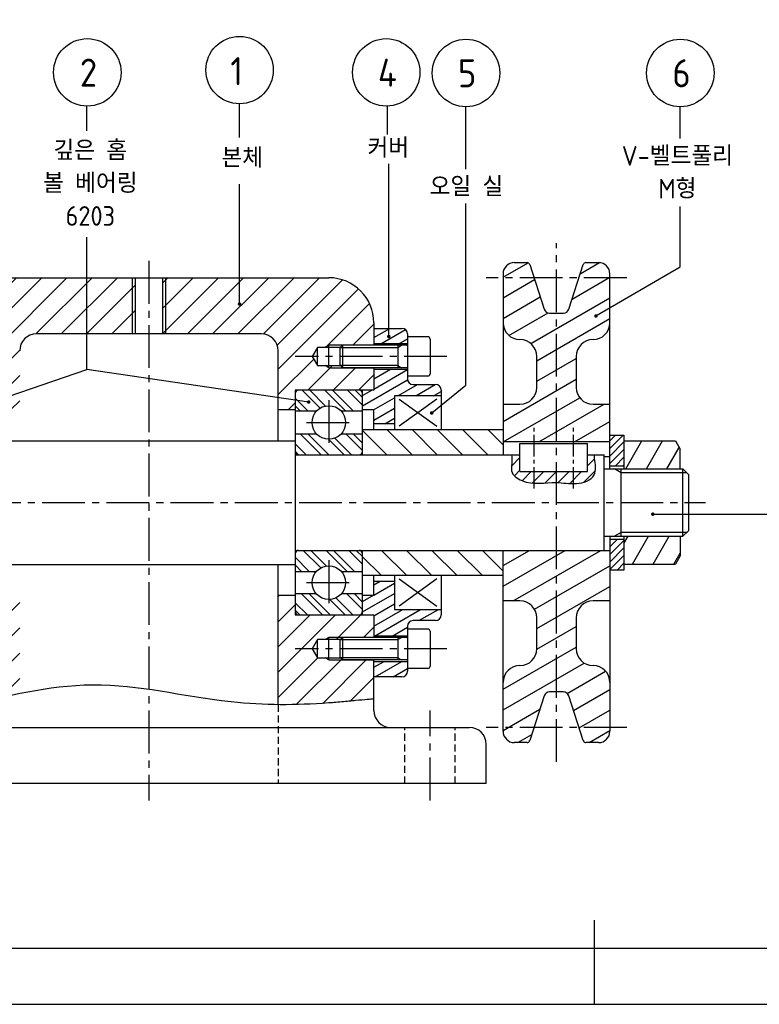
# Model space of a CAD drawing. Header units: millimetres. Extents: x 0 to 420, y 0 to 297.
# Tile 2 of 4: x 108 to 239, y 0 to 175. Entities that reach past the tile are written whole.
import ezdxf
from ezdxf.enums import TextEntityAlignment as Align

# ---------------------------------------------------------------- set-up
doc = ezdxf.new("R2010")
doc.units = ezdxf.units.MM
doc.header["$LTSCALE"] = 0.4
doc.linetypes.add('CENTER2', pattern=[28.575, 19.05, -3.175, 3.175, -3.175])
doc.linetypes.add('HIDDEN2', pattern=[4.7625, 3.175, -1.5875])
for name, color, linetype in [('가는선', 1, 'Continuous'), ('문자', 2, 'Continuous'), ('숨은선', 2, 'HIDDEN2'), ('외형선', 3, 'Continuous'), ('윤곽선', 5, 'Continuous'), ('중심선', 1, 'CENTER2')]:
    doc.layers.add(name, color=color, linetype=linetype)
doc.styles.get("Standard").update_dxf_attribs({"font": 'isocp.shx', "bigfont": 'whgtxt.shx'})
doc.dimstyles.new('ISO-25', dxfattribs={"dimtxt": 2.5, "dimasz": 2.5, "dimexe": 1.25, "dimexo": 0.625, "dimtad": 1, "dimtxsty": 'Standard', "dimcen": 2.5, "dimadec": 0, "dimazin": 0, "dimtfac": 1, "dimtmove": 0, "dimatfit": 3, "dimfxl": 0, "dimarcsym": 0})

# ---------------------------------------------------------------- blocks, each defined once
blk = doc.blocks.new('*U2')
at = {"layer": '가는선'}
h = blk.add_hatch(dxfattribs=at)
h.set_pattern_fill('ANSI31', color=256, scale=25.4, angle=-15, style=0)
h.set_pattern_definition([(30, (-5.793, -15.1847), (-1.5875, 2.74963), [])])
edge = h.paths.add_edge_path()
edge.add_ellipse((204.53, 123.97), major_axis=(0, -1), ratio=1, start_angle=0, end_angle=72)
edge.add_line((205.48, 123.66), (208.07, 131.62))
edge.add_ellipse((208.54, 131.47), major_axis=(-0.476, 0.155), ratio=1, start_angle=288, end_angle=360, ccw=False)
edge.add_line((208.54, 131.97), (210.8, 131.97))
edge.add_ellipse((210.8, 129.97), major_axis=(0, 2), ratio=1, start_angle=270, end_angle=360, ccw=False)
edge.add_line((212.8, 129.97), (212.8, 121.27))
edge.add_ellipse((209.8, 121.27), major_axis=(3, 0), ratio=1, start_angle=270, end_angle=360, ccw=False)
edge.add_ellipse((209.8, 115.27), major_axis=(0, 3), ratio=1, start_angle=0, end_angle=90)
edge.add_line((206.8, 115.27), (206.8, 109.77))
edge.add_ellipse((209.8, 109.77), major_axis=(-3, 0), ratio=1, start_angle=0, end_angle=90)
edge.add_line((209.8, 106.77), (212.8, 106.77))
edge.add_line((212.8, 106.77), (212.8, 101.27))
edge.add_line((212.8, 101.27), (212.8, 100.07))
edge.add_line((212.8, 100.07), (193.8, 100.07))
edge.add_line((193.8, 100.07), (193.8, 102.27))
edge.add_line((193.8, 102.27), (193.8, 106.77))
edge.add_line((193.8, 106.77), (196.8, 106.77))
edge.add_ellipse((196.8, 109.77), major_axis=(0, -3), ratio=1, start_angle=0, end_angle=90)
edge.add_line((199.8, 109.77), (199.8, 115.27))
edge.add_ellipse((196.8, 115.27), major_axis=(3, 0), ratio=1, start_angle=0, end_angle=90)
edge.add_ellipse((196.8, 121.27), major_axis=(0, -3), ratio=1, start_angle=270, end_angle=360, ccw=False)
edge.add_line((193.8, 121.27), (193.8, 129.97))
edge.add_ellipse((195.8, 129.97), major_axis=(-2, 0), ratio=1, start_angle=270, end_angle=360, ccw=False)
edge.add_line((195.8, 131.97), (198.06, 131.97))
edge.add_ellipse((198.06, 131.47), major_axis=(0, 0.5), ratio=1, start_angle=288, end_angle=360, ccw=False)
edge.add_line((198.54, 131.62), (201.13, 123.66))
edge.add_ellipse((202.08, 123.97), major_axis=(-0.951, -0.309), ratio=1, start_angle=0, end_angle=72)
edge.add_line((202.08, 122.97), (204.53, 122.97))
edge = h.paths.add_edge_path()
edge.add_ellipse((204.53, 54.57), major_axis=(0.951, 0.309), ratio=1, start_angle=0, end_angle=72)
edge.add_line((204.53, 55.57), (202.08, 55.57))
edge.add_ellipse((202.08, 54.57), major_axis=(0, 1), ratio=1, start_angle=0, end_angle=72)
edge.add_line((201.13, 54.88), (198.54, 46.91))
edge.add_ellipse((198.06, 47.07), major_axis=(0.476, -0.155), ratio=1, start_angle=288, end_angle=360, ccw=False)
edge.add_line((198.06, 46.57), (195.8, 46.57))
edge.add_ellipse((195.8, 48.57), major_axis=(0, -2), ratio=1, start_angle=270, end_angle=360, ccw=False)
edge.add_line((193.8, 48.57), (193.8, 57.27))
edge.add_ellipse((196.8, 57.27), major_axis=(-3, 0), ratio=1, start_angle=270, end_angle=360, ccw=False)
edge.add_ellipse((196.8, 63.27), major_axis=(0, -3), ratio=1, start_angle=0, end_angle=90)
edge.add_line((199.8, 63.27), (199.8, 68.77))
edge.add_ellipse((196.8, 68.77), major_axis=(3, 0), ratio=1, start_angle=0, end_angle=90)
edge.add_line((196.8, 71.77), (193.8, 71.77))
edge.add_line((193.8, 71.77), (193.8, 76.27))
edge.add_line((193.8, 76.27), (193.8, 80.77))
edge.add_line((193.8, 80.77), (212.8, 80.77))
edge.add_line((212.8, 80.77), (212.8, 77.27))
edge.add_line((212.8, 77.27), (212.8, 71.77))
edge.add_line((212.8, 71.77), (209.8, 71.77))
edge.add_ellipse((209.8, 68.77), major_axis=(0, 3), ratio=1, start_angle=0, end_angle=90)
edge.add_line((206.8, 68.77), (206.8, 63.27))
edge.add_ellipse((209.8, 63.27), major_axis=(-3, 0), ratio=1, start_angle=0, end_angle=90)
edge.add_ellipse((209.8, 57.27), major_axis=(0, 3), ratio=1, start_angle=270, end_angle=360, ccw=False)
edge.add_line((212.8, 57.27), (212.8, 48.57))
edge.add_ellipse((210.8, 48.57), major_axis=(2, 0), ratio=1, start_angle=270, end_angle=360, ccw=False)
edge.add_line((210.8, 46.57), (208.54, 46.57))
edge.add_ellipse((208.54, 47.07), major_axis=(0, -0.5), ratio=1, start_angle=288, end_angle=360, ccw=False)
edge.add_line((208.07, 46.91), (205.48, 54.88))
h = blk.add_hatch(dxfattribs=at)
h.set_pattern_fill('ANSI31', color=256, scale=25.4, style=0)
h.set_pattern_definition([(45, (-5.793, -15.1847), (-2.245064, 2.245064), [])])
edge = h.paths.add_edge_path()
edge.add_line((96.37, 117.27), (90.8, 117.27))
edge.add_line((90.8, 117.27), (90.8, 117.52))
edge.add_line((90.8, 117.52), (90.8, 120.27))
edge.add_line((90.8, 120.27), (90.8, 121.27))
edge.add_ellipse((98.8, 121.27), major_axis=(-8, 0), ratio=1, start_angle=270, end_angle=360, ccw=False)
edge.add_line((98.8, 129.27), (128.35, 129.27))
edge.add_line((128.35, 129.27), (128.35, 119.27))
edge.add_line((128.35, 119.27), (110.8, 119.27))
edge.add_ellipse((110.8, 116.27), major_axis=(0, 3), ratio=1, start_angle=0, end_angle=90)
edge.add_line((107.8, 116.27), (107.8, 105.77))
edge.add_line((107.8, 105.77), (104.8, 105.77))
edge.add_line((104.8, 105.77), (104.8, 108.67))
edge.add_line((104.8, 108.67), (104.8, 109.27))
edge.add_line((104.8, 109.27), (104.2, 109.27))
edge.add_line((104.2, 109.27), (93.4, 109.27))
edge.add_line((93.4, 109.27), (92.8, 109.27))
edge.add_line((92.8, 109.27), (90.8, 109.27))
edge.add_line((90.8, 109.27), (90.8, 113.02))
edge.add_line((90.8, 113.02), (90.8, 113.27))
edge.add_line((90.8, 113.27), (96.37, 113.27))
edge.add_line((96.37, 113.27), (96.75, 113.65))
edge.add_line((96.75, 113.65), (100.8, 113.65))
edge.add_line((100.8, 113.65), (101.78, 115.27))
edge.add_line((101.78, 115.27), (100.8, 116.89))
edge.add_line((100.8, 116.89), (96.75, 116.89))
edge.add_line((96.75, 116.89), (96.37, 117.27))
edge = h.paths.add_edge_path()
edge.add_line((96.37, 65.27), (90.8, 65.27))
edge.add_line((90.8, 65.27), (90.8, 65.52))
edge.add_line((90.8, 65.52), (90.8, 69.27))
edge.add_line((90.8, 69.27), (92.8, 69.27))
edge.add_line((92.8, 69.27), (93.4, 69.27))
edge.add_line((93.4, 69.27), (104.2, 69.27))
edge.add_line((104.2, 69.27), (104.8, 69.27))
edge.add_line((104.8, 69.27), (104.8, 69.87))
edge.add_line((104.8, 69.87), (104.8, 72.77))
edge.add_line((104.8, 72.77), (107.8, 72.77))
edge.add_line((107.8, 72.77), (107.8, 55.26))
edge.add_spline(control_points=[(107.8, 55.26), (104.69, 54.66), (101.71, 54), (98.8, 53.58)], knot_values=[6.103661, 6.103661, 6.103661, 6.103661, 7.253187, 7.253187, 7.253187, 7.253187], degree=3, periodic=0)
edge.add_spline(control_points=[(98.8, 53.58), (98.75, 53.57), (98.71, 53.56), (98.52, 53.54), (98.38, 53.52), (97.99, 53.46), (97.75, 53.43), (96.84, 53.32), (96.19, 53.25), (95.24, 53.18), (94.92, 53.15), (94.62, 53.14), (93.9, 53.1), (93.26, 53.08), (92.12, 53.07), (91.65, 53.09), (90.98, 53.11), (90.8, 53.12), (90.8, 53.12)], knot_values=[4.620772, 4.620772, 4.620772, 4.620772, 4.635681, 4.635681, 4.678176, 4.678176, 4.751876, 4.751876, 4.955897, 4.955897, 5.064272, 5.064272, 5.064272, 5.31548, 5.31548, 5.592295, 5.592295, 5.882512, 5.882512, 5.882512, 5.882512], degree=3, periodic=0)
edge.add_line((90.8, 53.12), (90.8, 58.27))
edge.add_line((90.8, 58.27), (90.8, 61.02))
edge.add_line((90.8, 61.02), (90.8, 61.27))
edge.add_line((90.8, 61.27), (96.37, 61.27))
edge.add_line((96.37, 61.27), (96.75, 61.65))
edge.add_line((96.75, 61.65), (100.8, 61.65))
edge.add_line((100.8, 61.65), (101.78, 63.27))
edge.add_line((101.78, 63.27), (100.8, 64.89))
edge.add_line((100.8, 64.89), (96.75, 64.89))
edge.add_line((96.75, 64.89), (96.37, 65.27))
edge = h.paths.add_edge_path()
edge.add_line((165.23, 61.27), (170.8, 61.27))
edge.add_line((170.8, 61.27), (170.8, 61.02))
edge.add_line((170.8, 61.02), (170.8, 58.27))
edge.add_line((170.8, 58.27), (170.8, 54.34))
edge.add_spline(control_points=[(170.8, 54.34), (170.8, 54.34), (170.77, 54.34), (170.53, 54.31), (170.16, 54.28), (169.07, 54.17), (168.38, 54.11), (166.82, 53.96), (165.98, 53.88), (164.63, 53.76), (164.16, 53.72), (163.52, 53.67), (163.35, 53.66), (163.08, 53.64), (162.98, 53.63), (162.85, 53.62), (162.83, 53.62), (162.8, 53.62)], knot_values=[1.696332, 1.696332, 1.696332, 1.696332, 1.825777, 1.825777, 2.141356, 2.141356, 2.444931, 2.444931, 2.726097, 2.726097, 2.870209, 2.870209, 2.92035, 2.92035, 2.951828, 2.951828, 2.9585, 2.9585, 2.9585, 2.9585], degree=3, periodic=0)
edge.add_spline(control_points=[(162.8, 53.62), (159.68, 53.39), (156.75, 53.28), (153.8, 53.31)], knot_values=[0.050313, 0.050313, 0.050313, 0.050313, 0.995829, 0.995829, 0.995829, 0.995829], degree=3, periodic=0)
edge.add_line((153.8, 53.31), (153.8, 72.77))
edge.add_line((153.8, 72.77), (156.8, 72.77))
edge.add_line((156.8, 72.77), (156.8, 69.87))
edge.add_line((156.8, 69.87), (156.8, 69.27))
edge.add_line((156.8, 69.27), (157.4, 69.27))
edge.add_line((157.4, 69.27), (168.2, 69.27))
edge.add_line((168.2, 69.27), (168.8, 69.27))
edge.add_line((168.8, 69.27), (170.8, 69.27))
edge.add_line((170.8, 69.27), (170.8, 65.52))
edge.add_line((170.8, 65.52), (170.8, 65.27))
edge.add_line((170.8, 65.27), (165.23, 65.27))
edge.add_line((165.23, 65.27), (164.85, 64.89))
edge.add_line((164.85, 64.89), (160.8, 64.89))
edge.add_line((160.8, 64.89), (159.83, 63.27))
edge.add_line((159.83, 63.27), (160.8, 61.65))
edge.add_line((160.8, 61.65), (164.85, 61.65))
edge.add_line((164.85, 61.65), (165.23, 61.27))
edge = h.paths.add_edge_path()
edge.add_line((165.23, 113.27), (170.8, 113.27))
edge.add_line((170.8, 113.27), (170.8, 113.02))
edge.add_line((170.8, 113.02), (170.8, 109.27))
edge.add_line((170.8, 109.27), (168.8, 109.27))
edge.add_line((168.8, 109.27), (168.2, 109.27))
edge.add_line((168.2, 109.27), (157.4, 109.27))
edge.add_line((157.4, 109.27), (156.8, 109.27))
edge.add_line((156.8, 109.27), (156.8, 108.67))
edge.add_line((156.8, 108.67), (156.8, 105.77))
edge.add_line((156.8, 105.77), (153.8, 105.77))
edge.add_line((153.8, 105.77), (153.8, 116.27))
edge.add_ellipse((150.8, 116.27), major_axis=(3, 0), ratio=1, start_angle=0, end_angle=90)
edge.add_line((150.8, 119.27), (133.26, 119.27))
edge.add_line((133.26, 119.27), (133.26, 129.27))
edge.add_line((133.26, 129.27), (162.8, 129.27))
edge.add_ellipse((162.8, 121.27), major_axis=(0, 8), ratio=1, start_angle=270, end_angle=360, ccw=False)
edge.add_line((170.8, 121.27), (170.8, 120.27))
edge.add_line((170.8, 120.27), (170.8, 117.52))
edge.add_line((170.8, 117.52), (170.8, 117.27))
edge.add_line((170.8, 117.27), (165.23, 117.27))
edge.add_line((165.23, 117.27), (164.85, 116.89))
edge.add_line((164.85, 116.89), (160.8, 116.89))
edge.add_line((160.8, 116.89), (159.83, 115.27))
edge.add_line((159.83, 115.27), (160.8, 113.65))
edge.add_line((160.8, 113.65), (164.85, 113.65))
edge.add_line((164.85, 113.65), (165.23, 113.27))
h = blk.add_hatch(dxfattribs=at)
h.set_pattern_fill('ANSI31', color=256, scale=0.5, angle=-15, style=0)
h.set_pattern_definition([(30, (0, -7.4852), (-0.79375, 1.374815), [])])
edge = h.paths.add_edge_path()
edge.add_line((176.8, 117.52), (176.8, 118.77))
edge.add_line((176.8, 118.77), (176.8, 119.27))
edge.add_ellipse((175.8, 119.27), major_axis=(0, 1), ratio=1, start_angle=270, end_angle=360)
edge.add_line((175.8, 120.27), (170.8, 120.27))
edge.add_line((170.8, 120.27), (170.8, 117.52))
edge.add_line((170.8, 117.52), (176.8, 117.52))
edge = h.paths.add_edge_path()
edge.add_line((176.8, 59.77), (176.8, 61.02))
edge.add_line((176.8, 61.02), (170.8, 61.02))
edge.add_line((170.8, 61.02), (170.8, 58.27))
edge.add_line((170.8, 58.27), (175.8, 58.27))
edge.add_ellipse((175.8, 59.27), major_axis=(1, 0), ratio=1, start_angle=270, end_angle=360)
edge.add_line((176.8, 59.27), (176.8, 59.77))
edge = h.paths.add_edge_path()
edge.add_line((176.8, 111.77), (176.8, 113.02))
edge.add_line((176.8, 113.02), (170.8, 113.02))
edge.add_line((170.8, 113.02), (170.8, 109.27))
edge.add_line((170.8, 109.27), (168.8, 109.27))
edge.add_line((168.8, 109.27), (168.8, 108.67))
edge.add_line((168.8, 108.67), (168.8, 105.77))
edge.add_line((168.8, 105.77), (170.8, 105.77))
edge.add_line((170.8, 105.77), (170.8, 103.27))
edge.add_line((170.8, 103.27), (174.5, 103.27))
edge.add_line((174.5, 103.27), (174.5, 104.37))
edge.add_line((174.5, 104.37), (174.5, 107.97))
edge.add_line((174.5, 107.97), (174.5, 108.27))
edge.add_line((174.5, 108.27), (174.8, 108.27))
edge.add_line((174.8, 108.27), (182.2, 108.27))
edge.add_line((182.2, 108.27), (182.8, 108.27))
edge.add_line((182.8, 108.27), (182.8, 109.27))
edge.add_ellipse((181.8, 109.27), major_axis=(0, 1), ratio=1, start_angle=270, end_angle=360)
edge.add_line((181.8, 110.27), (177.8, 110.27))
edge.add_ellipse((177.8, 111.27), major_axis=(-1, 0), ratio=1, start_angle=0, end_angle=90, ccw=False)
edge.add_line((176.8, 111.27), (176.8, 111.77))
edge = h.paths.add_edge_path()
edge.add_line((176.8, 65.52), (176.8, 66.77))
edge.add_line((176.8, 66.77), (176.8, 67.27))
edge.add_ellipse((177.8, 67.27), major_axis=(0, 1), ratio=1, start_angle=0, end_angle=90, ccw=False)
edge.add_line((177.8, 68.27), (181.8, 68.27))
edge.add_ellipse((181.8, 69.27), major_axis=(1, 0), ratio=1, start_angle=270, end_angle=360)
edge.add_line((182.8, 69.27), (182.8, 70.27))
edge.add_line((182.8, 70.27), (182.2, 70.27))
edge.add_line((182.2, 70.27), (174.8, 70.27))
edge.add_line((174.8, 70.27), (174.5, 70.27))
edge.add_line((174.5, 70.27), (174.5, 70.57))
edge.add_line((174.5, 70.57), (174.5, 74.17))
edge.add_line((174.5, 74.17), (174.5, 75.27))
edge.add_line((174.5, 75.27), (170.8, 75.27))
edge.add_line((170.8, 75.27), (170.8, 72.77))
edge.add_line((170.8, 72.77), (168.8, 72.77))
edge.add_line((168.8, 72.77), (168.8, 69.87))
edge.add_line((168.8, 69.87), (168.8, 69.27))
edge.add_line((168.8, 69.27), (170.8, 69.27))
edge.add_line((170.8, 69.27), (170.8, 65.52))
edge.add_line((170.8, 65.52), (176.8, 65.52))
h = blk.add_hatch(dxfattribs=at)
h.set_pattern_fill('ANSI32', color=256, scale=0.3, angle=90)
h.set_pattern_definition([(135, (0, -7.4852), (-2.020558, -2.020558), []), (135, (8e-17, -6.138), (-2.020558, -2.020558), [])])
h.paths.add_polyline_path([(168.8, 105.52), (168.8, 108.67, 0.414214), (168.2, 109.27), (157.4, 109.27, 0.414214), (156.8, 108.67), (156.8, 105.52), (160.58, 105.52, -0.445148), (165.03, 105.52)])
h.paths.add_polyline_path([(165.03, 101.52, -0.445148), (160.58, 101.52), (156.8, 101.52), (156.8, 98.37, 0.414214), (157.4, 97.77), (168.2, 97.77, 0.414214), (168.8, 98.37), (168.8, 101.52)])
h.paths.add_polyline_path([(157.4, 80.77, 0.414214), (156.8, 80.17), (156.8, 77.02), (160.58, 77.02, -0.445148), (165.03, 77.02), (168.8, 77.02), (168.8, 80.17, 0.414214), (168.2, 80.77)])
h.paths.add_polyline_path([(165.03, 73.02, -0.445148), (160.58, 73.02), (156.8, 73.02), (156.8, 69.87, 0.414214), (157.4, 69.27), (168.2, 69.27, 0.414214), (168.8, 69.87), (168.8, 73.02)])
h = blk.add_hatch(dxfattribs=at)
h.set_pattern_fill('ANSI31', color=256, scale=25.4, angle=90.0002, style=0)
h.set_pattern_definition([(135.0002, (-5.793, -15.1847), (-2.245056, -2.245072), [])])
h.paths.add_polyline_path([(193.8, 80.77), (193.8, 76.27), (168.8, 76.27), (168.8, 77.02), (168.8, 80.17), (168.8, 80.77)])
h.paths.add_polyline_path([(168.8, 101.52), (168.8, 102.27), (193.8, 102.27), (193.8, 100.07), (193.8, 97.77), (168.8, 97.77), (168.8, 98.37)])
h = blk.add_hatch(dxfattribs=at)
h.set_pattern_fill('ANSI31', color=256, scale=0.3, style=0)
h.set_pattern_definition([(45, (0, -7.4852), (-0.6735192, 0.6735192), [])])
h.paths.add_polyline_path([(215.3, 77.27), (212.8, 77.27), (212.8, 80.77), (212.8, 82.77), (215.3, 82.77), (215.3, 78.3)])
h.paths.add_polyline_path([(212.8, 101.27), (215.3, 101.27), (215.3, 100.24), (215.3, 95.77), (212.8, 95.77), (212.8, 100.07)])
h = blk.add_hatch(dxfattribs=at)
h.set_pattern_fill('ANSI31', color=256, scale=25.4, angle=15, style=0)
h.set_pattern_definition([(60, (-5.793, -15.1847), (-2.74963, 1.5875), [])])
h.paths.add_polyline_path([(215.3, 83.27), (225.3, 83.27), (225.3, 83.27), (225.3, 79.77), (224.46, 78.3), (215.3, 78.3), (215.3, 82.77), (215.3, 83.27)])
h.paths.add_polyline_path([(225.3, 95.27), (215.3, 95.27), (215.3, 95.27), (215.3, 95.77), (215.3, 100.24), (224.46, 100.24), (225.3, 98.77), (225.3, 95.27)])
h = blk.add_hatch(dxfattribs=at)
h.set_pattern_fill('ANSI31', color=256, scale=0.5)
h.set_pattern_definition([(45, (0, -7.4852), (-1.122532, 1.122532), [])])
edge = h.paths.add_edge_path()
edge.add_spline(control_points=[(195.31, 97.77), (195.35, 97.26), (195.41, 96.31), (195.05, 94.44), (198.31, 92.07), (202.49, 93.25), (206.68, 92.31), (210.01, 93.37), (210.35, 95.65), (210.07, 96.81), (210.06, 97.55), (210.06, 97.77)], knot_values=[0, 0, 0, 0, 1.539192, 2.870312, 5.367946, 11.533611, 15.094292, 18.605045, 19.993255, 21.550675, 22.204287, 22.204287, 22.204287, 22.204287], degree=3, periodic=0)
edge.add_line((210.06, 97.77), (208.8, 97.77))
edge.add_line((208.8, 97.77), (208.8, 94.77))
edge.add_line((208.8, 94.77), (196.8, 94.77))
edge.add_line((196.8, 94.77), (196.8, 97.77))
edge.add_line((196.8, 97.77), (195.31, 97.77))
for points in [[(119.74, 155.41), (119.74, 159.81)], [(146.92, 154.2), (146.92, 160.22)], [(173.24, 154.74), (173.24, 159.81)], [(187.15, 148.6), (187.15, 159.7)], [(225.28, 154.06), (225.28, 159.7)]]:
    blk.add_lwpolyline(points)
at = {"layer": 'Defpoints'}
blk.add_lwpolyline([(0, 0), (420, 0), (420, 297), (0, 297)], close=True, dxfattribs=at)
at = {"layer": '가는선'}
for p, q in [((127.8, 129.27), (127.8, 119.27)), ((133.8, 119.27), (133.8, 129.27)), ((162.8, 117.27), (162.15, 116.89)), ((170.8, 117.27), (162.8, 117.27)), ((164.85, 116.89), (175.05, 116.89)), ((175.05, 116.89), (175.71, 117.27)), ((162.8, 113.27), (162.15, 113.65)), ((162.8, 113.27), (170.8, 113.27)), ((175.05, 113.65), (164.85, 113.65)), ((175.05, 113.65), (175.71, 113.27)), ((214.8, 94.59), (213.63, 95.27)), ((226.48, 94.59), (214.8, 94.59)), ((214.8, 83.94), (213.63, 83.27)), ((226.48, 83.94), (214.8, 83.94)), ((162.8, 65.27), (162.15, 64.89)), ((170.8, 65.27), (162.8, 65.27)), ((164.85, 64.89), (175.05, 64.89)), ((175.05, 64.89), (175.71, 65.27)), ((162.8, 61.27), (162.15, 61.65)), ((175.05, 61.65), (164.85, 61.65)), ((175.05, 61.65), (175.71, 61.27)), ((162.8, 61.27), (170.8, 61.27))]:
    blk.add_line(p, q, dxfattribs=at)
for points, knots in [([(195.31, 97.77), (195.35, 97.26), (195.41, 96.31), (195.05, 94.44), (198.31, 92.07), (202.49, 93.25), (206.68, 92.31), (210.01, 93.37), (210.35, 95.65), (210.07, 96.81), (210.06, 97.55), (210.06, 97.77)], [0, 0, 0, 0, 1.539192, 2.870312, 5.367946, 11.533611, 15.094292, 18.605045, 19.993255, 21.550675, 22.204287, 22.204287, 22.204287, 22.204287]), ([(170.8, 54.34), (170.8, 54.34), (170.77, 54.34), (170.53, 54.31), (170.16, 54.28), (169.07, 54.17), (168.38, 54.11), (166.82, 53.96), (165.98, 53.88), (164.63, 53.76), (164.16, 53.72), (163.52, 53.67), (163.35, 53.66), (163.08, 53.64), (162.98, 53.63), (162.85, 53.62), (162.83, 53.62), (162.8, 53.62), (156.79, 53.18), (151.48, 53.16), (136.28, 54.79), (129.27, 56.86), (112.6, 56.75), (105.5, 54.56), (98.8, 53.58), (98.75, 53.57), (98.71, 53.56), (98.52, 53.54), (98.38, 53.52), (97.99, 53.46), (97.75, 53.43), (96.84, 53.32), (96.19, 53.25), (95.24, 53.18), (94.92, 53.15), (94.62, 53.14), (93.9, 53.1), (93.26, 53.08), (92.12, 53.07), (91.65, 53.09), (90.98, 53.11), (90.8, 53.12), (90.8, 53.12)], [0, 0, 0, 0, 0.129445, 0.129445, 0.445024, 0.445024, 0.7486, 0.7486, 1.029765, 1.029765, 1.173877, 1.173877, 1.224018, 1.224018, 1.255496, 1.255496, 1.262168, 1.262168, 1.262168, 3.083883, 3.083883, 5.815756, 5.815756, 8.465043, 8.465043, 8.465043, 8.479952, 8.479952, 8.522447, 8.522447, 8.596147, 8.596147, 8.800168, 8.800168, 8.908543, 8.908543, 8.908543, 9.159751, 9.159751, 9.436566, 9.436566, 9.726783, 9.726783, 9.726783, 9.726783])]:
    blk.add_open_spline(points, degree=3, knots=knots, dxfattribs=at)
at = {"layer": '숨은선'}
for p, q in [((153.8, 53.31), (153.8, 39.27)), ((176.3, 39.27), (176.3, 49.27)), ((185.3, 39.27), (185.3, 49.27))]:
    blk.add_line(p, q, dxfattribs=at)
at = {"layer": '외형선'}
for p, q in [((195.8, 131.97), (198.06, 131.97)), ((198.54, 131.62), (201.13, 123.66)), ((205.48, 123.66), (208.07, 131.62)), ((208.54, 131.97), (210.8, 131.97)), ((193.8, 129.97), (193.8, 97.77)), ((212.8, 95.27), (212.8, 129.97)), ((98.8, 129.27), (162.8, 129.27)), ((128.35, 129.27), (128.35, 119.27)), ((133.26, 119.27), (133.26, 129.27)), ((202.08, 122.97), (204.53, 122.97)), ((170.8, 121.27), (170.8, 117.27)), ((150.8, 119.27), (110.8, 119.27)), ((170.8, 120.27), (175.8, 120.27)), ((176.8, 119.27), (176.8, 111.27)), ((176.8, 117.52), (170.8, 117.52)), ((180.4, 118.77), (176.8, 118.77)), ((180.8, 118.37), (180.8, 112.17)), ((153.8, 100.27), (153.8, 116.27)), ((160.8, 116.89), (159.83, 115.27)), ((164.85, 116.89), (160.8, 116.89)), ((160.8, 113.65), (160.8, 116.89)), ((162.8, 113.27), (162.8, 117.27)), ((164.8, 116.84), (165.23, 117.27)), ((164.8, 113.7), (164.8, 116.84)), ((165.23, 117.27), (165.23, 113.27)), ((176.7, 117.27), (165.23, 117.27)), ((175.05, 117.27), (175.05, 113.27)), ((159.83, 115.27), (160.8, 113.65)), ((199.8, 109.77), (199.8, 115.27)), ((206.8, 115.27), (206.8, 109.77)), ((160.8, 113.65), (164.85, 113.65)), ((164.8, 113.7), (165.23, 113.27)), ((176.7, 113.27), (165.23, 113.27)), ((170.8, 113.27), (170.8, 109.27)), ((170.8, 113.02), (176.8, 113.02)), ((180.4, 111.77), (176.8, 111.77)), ((170.8, 109.27), (156.8, 109.27)), ((156.8, 109.27), (156.8, 69.27)), ((168.8, 97.77), (168.8, 109.27)), ((177.8, 110.27), (181.8, 110.27)), ((182.8, 109.27), (182.8, 102.27)), ((182.8, 108.27), (174.5, 108.27)), ((174.5, 108.27), (174.5, 102.27)), ((181.99, 107.68), (175.31, 102.85)), ((175.31, 107.68), (181.99, 102.85)), ((156.8, 105.77), (153.8, 105.77)), ((160.58, 105.52), (156.8, 105.52)), ((168.8, 105.52), (165.03, 105.52)), ((170.8, 105.77), (168.8, 105.77)), ((170.8, 102.27), (170.8, 105.77)), ((193.8, 106.77), (196.8, 106.77)), ((209.8, 106.77), (212.8, 106.77)), ((168.8, 102.27), (193.8, 102.27)), ((174.5, 103.27), (170.8, 103.27)), ((104.8, 100.27), (156.8, 100.27)), ((156.8, 101.52), (160.58, 101.52)), ((165.03, 101.52), (168.8, 101.52)), ((212.8, 100.07), (193.8, 100.07)), ((212.8, 101.27), (215.3, 101.27)), ((215.3, 101.27), (215.3, 95.27)), ((215.3, 100.24), (224.46, 100.24)), ((224.46, 100.24), (225.3, 98.77)), ((196.8, 99.77), (208.8, 99.77)), ((196.8, 94.77), (196.8, 99.77)), ((208.8, 94.77), (208.8, 99.77)), ((225.3, 95.27), (225.3, 98.77)), ((156.8, 97.77), (196.8, 97.77)), ((208.8, 97.77), (211.8, 97.77)), ((211.8, 80.77), (211.8, 97.77)), ((212.8, 97.39), (211.8, 97.39)), ((196.8, 94.77), (208.8, 94.77)), ((211.8, 95.27), (225.8, 95.27)), ((215.3, 95.77), (212.8, 95.77)), ((214.8, 83.27), (214.8, 95.27)), ((215.3, 95.27), (215.3, 95.27)), ((225.3, 95.27), (225.3, 95.27)), ((225.8, 83.27), (225.8, 95.27)), ((226.8, 94.27), (225.8, 95.27)), ((226.8, 94.27), (226.8, 84.27)), ((226.8, 84.27), (225.8, 83.27)), ((211.8, 83.27), (225.8, 83.27)), ((212.8, 83.27), (212.8, 48.57)), ((212.8, 82.77), (215.3, 82.77)), ((215.3, 83.27), (215.3, 77.27)), ((215.3, 83.27), (215.3, 83.27)), ((225.3, 83.27), (225.3, 83.27)), ((225.3, 83.27), (225.3, 79.77)), ((156.8, 80.77), (212.8, 80.77)), ((168.8, 69.27), (168.8, 80.77)), ((193.8, 48.57), (193.8, 80.77)), ((225.3, 79.77), (224.46, 78.3)), ((104.8, 78.27), (156.8, 78.27)), ((153.8, 53.31), (153.8, 78.27)), ((215.3, 77.27), (212.8, 77.27)), ((215.3, 78.3), (224.46, 78.3)), ((156.8, 77.02), (160.58, 77.02)), ((165.03, 77.02), (168.8, 77.02)), ((193.8, 76.27), (168.8, 76.27)), ((170.8, 72.77), (170.8, 76.27)), ((174.5, 76.27), (174.5, 70.27)), ((181.99, 75.68), (175.31, 70.85)), ((175.31, 75.68), (181.99, 70.85)), ((182.8, 76.27), (182.8, 69.27)), ((170.8, 75.27), (174.5, 75.27)), ((153.8, 72.77), (156.8, 72.77)), ((160.58, 73.02), (156.8, 73.02)), ((168.8, 73.02), (165.03, 73.02)), ((168.8, 72.77), (170.8, 72.77)), ((174.5, 70.27), (182.8, 70.27)), ((196.8, 71.77), (193.8, 71.77)), ((212.8, 71.77), (209.8, 71.77)), ((156.8, 69.27), (170.8, 69.27)), ((170.8, 69.27), (170.8, 65.27)), ((199.8, 63.27), (199.8, 68.77)), ((206.8, 68.77), (206.8, 63.27)), ((176.8, 67.27), (176.8, 59.27)), ((180.4, 66.77), (176.8, 66.77)), ((181.8, 68.27), (177.8, 68.27)), ((160.8, 64.89), (159.83, 63.27)), ((164.85, 64.89), (160.8, 64.89)), ((160.8, 61.65), (160.8, 64.89)), ((162.8, 61.27), (162.8, 65.27)), ((164.8, 64.84), (165.23, 65.27)), ((164.8, 61.7), (164.8, 64.84)), ((165.23, 65.27), (165.23, 61.27)), ((176.7, 65.27), (165.23, 65.27)), ((176.8, 65.52), (170.8, 65.52)), ((175.05, 65.27), (175.05, 61.27)), ((180.8, 66.37), (180.8, 60.17)), ((159.83, 63.27), (160.8, 61.65)), ((160.8, 61.65), (164.85, 61.65)), ((164.8, 61.7), (165.23, 61.27)), ((176.7, 61.27), (165.23, 61.27)), ((170.8, 52.27), (170.8, 61.27)), ((170.8, 61.02), (176.8, 61.02)), ((180.4, 59.77), (176.8, 59.77)), ((175.8, 58.27), (170.8, 58.27)), ((201.13, 54.88), (198.54, 46.91)), ((204.53, 55.57), (202.08, 55.57)), ((208.07, 46.91), (205.48, 54.88)), ((73.8, 49.27), (187.8, 49.27)), ((190.8, 39.27), (190.8, 46.27)), ((198.06, 46.57), (195.8, 46.57)), ((210.8, 46.57), (208.54, 46.57)), ((190.8, 39.27), (70.8, 39.27)), ((210, 15), (210, 0))]:
    blk.add_line(p, q, dxfattribs=at)
for centre, radius in [((119.83, 165.81), 6), ((146.92, 166.22), 6), ((173.01, 165.81), 6), ((187.2, 165.7), 6), ((225.33, 165.7), 6), ((162.8, 103.52), 2.99), ((162.8, 75.02), 2.99)]:
    blk.add_circle(centre, radius, dxfattribs=at)
for centre, radius, start, end in [((195.8, 129.97), 2, 90, 180), ((198.06, 131.47), 0.5, 18, 90), ((208.54, 131.47), 0.5, 90, 162), ((210.8, 129.97), 2, 0, 90), ((162.8, 121.27), 8, 0, 90), ((202.08, 123.97), 1, 198, 270), ((204.53, 123.97), 1, 270, 342), ((196.8, 121.27), 3, 180, 270), ((209.8, 121.27), 3, 270, 0), ((110.8, 116.27), 3, 90, 180), ((150.8, 116.27), 3, 0, 90), ((175.8, 119.27), 1, 0, 90), ((180.4, 118.37), 0.4, 0, 90), ((196.8, 115.27), 3, 0, 90), ((209.8, 115.27), 3, 90, 180), ((176.7, 117.37), 0.1, 270, 0), ((176.7, 113.17), 0.1, 0, 90), ((180.4, 112.17), 0.4, 270, 0), ((177.8, 111.27), 1, 180, 270), ((157.4, 108.67), 0.6, 90, 180), ((168.2, 108.67), 0.6, 0, 90), ((181.8, 109.27), 1, 0, 90), ((196.8, 109.77), 3, 270, 0), ((209.8, 109.77), 3, 180, 270), ((157.4, 98.37), 0.6, 180, 270), ((168.2, 98.37), 0.6, 270, 0), ((157.4, 80.17), 0.6, 90, 180), ((168.2, 80.17), 0.6, 0, 90), ((196.8, 68.77), 3, 0, 90), ((209.8, 68.77), 3, 90, 180), ((157.4, 69.87), 0.6, 180, 270), ((168.2, 69.87), 0.6, 270, 0), ((181.8, 69.27), 1, 270, 0), ((177.8, 67.27), 1, 90, 180), ((180.4, 66.37), 0.4, 0, 90), ((176.7, 65.37), 0.1, 270, 0), ((196.8, 63.27), 3, 270, 0), ((209.8, 63.27), 3, 180, 270), ((176.7, 61.17), 0.1, 0, 90), ((180.4, 60.17), 0.4, 270, 0), ((196.8, 57.27), 3, 90, 180), ((209.8, 57.27), 3, 0, 90), ((175.8, 59.27), 1, 270, 0), ((202.08, 54.57), 1, 90, 162), ((204.53, 54.57), 1, 18, 90), ((173.8, 52.27), 3, 180, 270), ((187.8, 46.27), 3, 0, 90), ((195.8, 48.57), 2, 180, 270), ((210.8, 48.57), 2, 270, 0), ((198.06, 47.07), 0.5, 270, 342), ((208.54, 47.07), 0.5, 198, 270)]:
    blk.add_arc(centre, radius, start, end, dxfattribs=at)
at = {"layer": '윤곽선'}
blk.add_lwpolyline([(10, 10), (410, 10), (410, 287), (10, 287)], close=True, dxfattribs=at)
at = {"layer": '중심선'}
for p, q in [((203.3, 43.12), (203.3, 135.41)), ((130.8, 132.27), (130.8, 36.27)), ((215.8, 129.27), (190.8, 129.27)), ((183.8, 115.27), (156.83, 115.27)), ((162.8, 107.51), (162.8, 99.53)), ((158.81, 103.52), (166.79, 103.52)), ((31.78, 89.27), (229.81, 89.27)), ((162.8, 79.01), (162.8, 71.03)), ((158.81, 75.02), (166.79, 75.02)), ((183.8, 63.27), (156.83, 63.27)), ((180.8, 36.27), (180.8, 52.27)), ((215.8, 49.27), (190.8, 49.27))]:
    blk.add_line(p, q, dxfattribs=at)
at = {"layer": '중심선', "ltscale": 0.5}
for p, q in [((199.3, 91.77), (199.3, 102.77)), ((206.3, 91.77), (206.3, 102.77))]:
    blk.add_line(p, q, dxfattribs=at)
at = {"layer": '문자'}
for s, p in [('2', (120.04, 165.76)), ('1', (146.4, 166.03)), ('4', (173.22, 165.76)), ('6', (225.54, 165.66)), ('5', (187.41, 165.66))]:
    blk.add_text(s, height=5, dxfattribs=at).set_placement(p, align=Align.MIDDLE_CENTER)
at = {"layer": '문자', "char_height": 3.5, "attachment_point": 5}
for s, insert, width in [('깊은 홈\\P볼 베어링\\P6203', (120.37, 146.1), 45.4245), ('커버', (173.37, 152.37), 45.8098), ('본체', (147.4, 150.62), 45.8098), ('V-벨트풀리\\PM형', (224.81, 148.04), 45.8098), ('오일 실', (187.28, 145.5), 45.8098)]:
    blk.add_mtext(s, dxfattribs=dict(at, insert=insert, width=width))
for points in [[(173.46, 118.82), (173.46, 149.54)], [(146.91, 124.59), (146.91, 145.94)], [(181.1, 105.21), (187.15, 110.14), (187.15, 142.48)], [(210.32, 122.47), (225.28, 131.21), (225.28, 141.94)], [(102.26, 106.92), (119.74, 112.97), (119.74, 136.52)], [(159.22, 107.16), (119.74, 112.97)], [(220.44, 87.21), (250.4, 87.21)]]:
    blk.add_leader(points, dimstyle='ISO-25', override={"dimgap": 0.625, "dimtad": 0, "dimldrblk": 'DotSmall'})

msp = doc.modelspace()

# ---------------------------------------------------------------- block references
msp.add_blockref('*U2', (0, 0))

doc.saveas('drawing.dxf')
